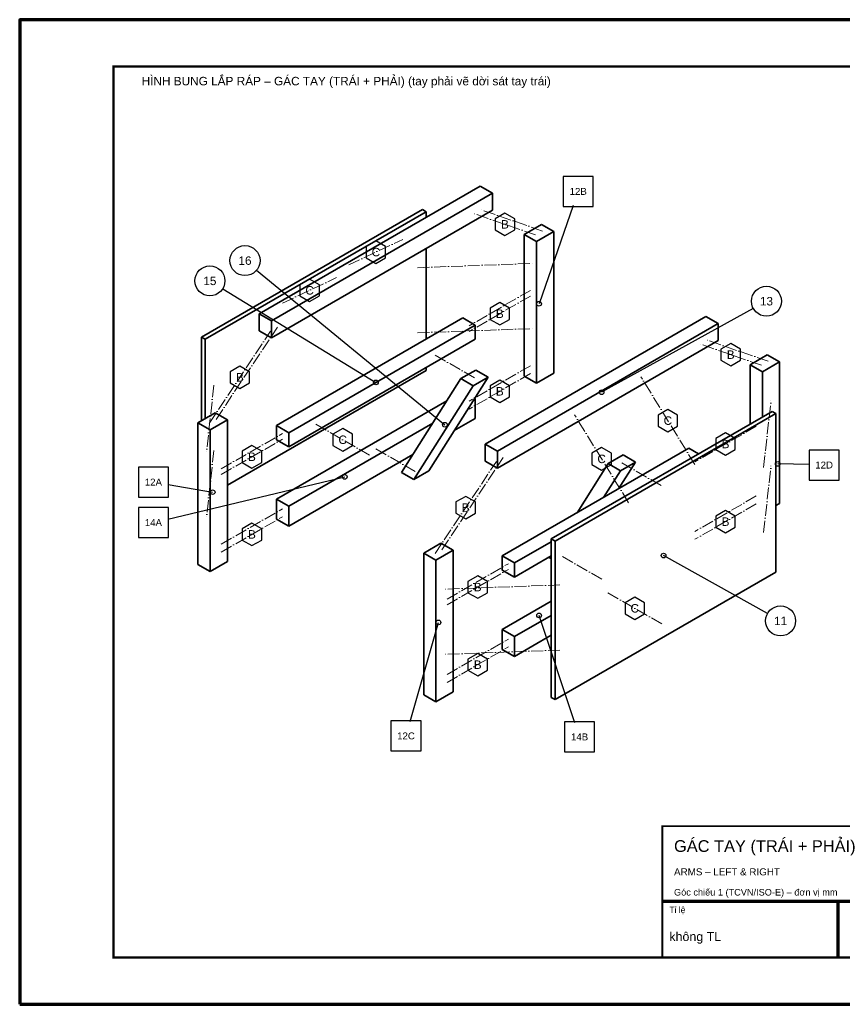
# Model space of a CAD drawing. Header units: millimetres. Extents: x 0 to 2970, y 0 to 2100.
# Tile 1 of 2: x 0 to 1754, y 0 to 2100. Entities that reach past the tile are written whole.
import ezdxf
from ezdxf.enums import TextEntityAlignment as Align

# ---------------------------------------------------------------- set-up
doc = ezdxf.new("R2010")
doc.units = ezdxf.units.MM
doc.header["$LTSCALE"] = 10
doc.linetypes.add('DASHDOT', pattern=[3.556, 2.54, -0.508, 0, -0.508])
for name, color, linetype, lineweight in [('0-KHUNG-BANVE', 7, 'CONTINUOUS', 70), ('10-PHU-KIEN', 1, 'CONTINUOUS', 25), ('4-DUONG-BUNG', 4, 'DASHDOT', 18), ('5-SO-VI-TRI', 7, 'CONTINUOUS', 25), ('6-CHU', 7, 'CONTINUOUS', 25), ('M-M3-LEFT_ARM', 3, 'CONTINUOUS', 35), ('M-M4-RIGHT_ARM', 3, 'CONTINUOUS', 35)]:
    doc.layers.add(name, color=color, linetype=linetype, lineweight=lineweight)
doc.styles.add('VN', font='arial.ttf')

msp = doc.modelspace()

# ---------------------------------------------------------------- linework, layer by layer
at = {"layer": '0-KHUNG-BANVE'}
for p, q in [((1370, 220), (2870, 220)), ((1745, 100), (1745, 220))]:
    msp.add_line(p, q, dxfattribs=at)
msp.add_lwpolyline([(0, 0), (2970, 0), (2970, 2100), (0, 2100)], close=True, dxfattribs=at)
for points, const_width in [([(200, 100), (2870, 100), (2870, 2000), (200, 2000)], 5), ([(1370, 100), (2870, 100), (2870, 380), (1370, 380)], 4)]:
    msp.add_lwpolyline(points, close=True, dxfattribs=dict(at, const_width=const_width))
at = {"layer": '10-PHU-KIEN'}
for points in [[(1055.316, 1675.516), (1034.532, 1687.516), (1013.747, 1675.516), (1013.747, 1651.516), (1034.532, 1639.516), (1055.316, 1651.516)], [(780.11, 1616.31), (759.325, 1628.31), (738.54, 1616.31), (738.54, 1592.31), (759.325, 1580.31), (780.11, 1592.31)], [(638.844, 1534.75), (618.059, 1546.75), (597.274, 1534.75), (597.274, 1510.75), (618.059, 1498.75), (638.844, 1510.75)], [(1044.329, 1484.908), (1023.544, 1496.908), (1002.76, 1484.908), (1002.76, 1460.908), (1023.544, 1448.908), (1044.329, 1460.908)], [(1536.666, 1397.608), (1515.882, 1409.608), (1495.097, 1397.608), (1495.097, 1373.608), (1515.882, 1361.608), (1536.666, 1373.608)], [(490.253, 1349.277), (469.468, 1361.277), (448.684, 1349.277), (448.684, 1325.277), (469.468, 1313.277), (490.253, 1325.277)], [(1044.329, 1319.371), (1023.544, 1331.371), (1002.76, 1319.371), (1002.76, 1295.371), (1023.544, 1283.371), (1044.329, 1295.371)], [(1402.726, 1256.842), (1381.941, 1268.842), (1361.156, 1256.842), (1361.156, 1232.842), (1381.941, 1220.842), (1402.726, 1232.842)], [(709.477, 1216.062), (688.692, 1228.062), (667.907, 1216.062), (667.907, 1192.062), (688.692, 1180.062), (709.477, 1192.062)], [(1525.679, 1207), (1504.895, 1219), (1484.11, 1207), (1484.11, 1183), (1504.895, 1171), (1525.679, 1183)], [(515.89, 1179.813), (495.105, 1191.813), (474.321, 1179.813), (474.321, 1155.813), (495.105, 1143.813), (515.89, 1155.813)], [(1261.46, 1175.282), (1240.675, 1187.282), (1219.89, 1175.282), (1219.89, 1151.282), (1240.675, 1139.282), (1261.46, 1151.282)], [(971.603, 1071.369), (950.819, 1083.369), (930.034, 1071.369), (930.034, 1047.369), (950.819, 1035.369), (971.603, 1047.369)], [(1525.679, 1041.464), (1504.895, 1053.464), (1484.11, 1041.464), (1484.11, 1017.464), (1504.895, 1005.464), (1525.679, 1017.464)], [(515.89, 1014.277), (495.105, 1026.277), (474.321, 1014.277), (474.321, 990.277), (495.105, 978.277), (515.89, 990.277)], [(997.24, 901.906), (976.456, 913.906), (955.671, 901.906), (955.671, 877.906), (976.456, 865.906), (997.24, 877.906)], [(1332.093, 856.595), (1311.308, 868.595), (1290.523, 856.595), (1290.523, 832.595), (1311.308, 820.595), (1332.093, 832.595)], [(997.24, 736.369), (976.456, 748.369), (955.671, 736.369), (955.671, 712.369), (976.456, 700.369), (997.24, 712.369)]]:
    msp.add_lwpolyline(points, close=True, dxfattribs=at)
at = {"layer": '4-DUONG-BUNG'}
for p, q in [((1099.932, 1640.861), (969.131, 1686.172)), ((1114.582, 1649.319), (983.781, 1694.63)), ((701.772, 1577.123), (816.878, 1631.496)), ((848.27, 1571.082), (1094.177, 1580.144)), ((560.506, 1495.563), (675.612, 1549.936)), ((1088.945, 1522.75), (958.143, 1447.231)), ((1088.945, 1510.667), (958.143, 1435.148)), ((404.068, 1239.103), (534.869, 1435.451)), ((418.717, 1247.561), (549.519, 1443.909)), ((848.27, 1432.128), (1094.177, 1441.19)), ((1581.283, 1362.953), (1450.481, 1408.264)), ((1595.932, 1371.411), (1465.131, 1416.722)), ((885.974, 1384.419), (969.687, 1336.087)), ((1088.945, 1362.047), (958.143, 1286.528)), ((1088.945, 1345.131), (958.143, 1269.612)), ((1439.494, 1151.199), (1324.388, 1338.485)), ((414.008, 1320.361), (398.312, 1178.386)), ((1585.992, 1145.158), (1601.688, 1287.132)), ((1298.228, 1069.639), (1183.122, 1256.925)), ((1570.295, 1244.842), (1439.494, 1169.324)), ((631.139, 1237.29), (746.245, 1170.834)), ((1570.295, 1232.759), (1439.494, 1157.241)), ((429.705, 1142.137), (560.506, 1217.656)), ((429.705, 1130.054), (560.506, 1205.573)), ((414.008, 1181.407), (398.312, 1039.432)), ((759.579, 1184.574), (843.292, 1136.242)), ((885.418, 961.195), (1016.219, 1157.543)), ((900.068, 969.653), (1030.869, 1166.001)), ((1367.324, 1106.511), (1283.611, 1154.843)), ((1585.992, 1006.204), (1601.688, 1148.179)), ((1570.295, 1084.139), (1439.494, 1008.621)), ((429.705, 981.434), (560.506, 1056.952)), ((1570.295, 1067.223), (1439.494, 991.704)), ((429.705, 964.518), (560.506, 1040.036)), ((1240.929, 906.666), (1157.216, 954.998)), ((911.055, 864.229), (1041.857, 939.748)), ((911.055, 852.147), (1041.857, 927.665)), ((1151.73, 894.437), (905.823, 885.375)), ((1368.861, 811.367), (1253.755, 877.823)), ((911.055, 703.526), (1041.857, 779.045)), ((911.055, 686.61), (1041.857, 762.129)), ((1151.73, 755.483), (905.823, 746.421))]:
    msp.add_line(p, q, dxfattribs=at)
at = {"layer": '5-SO-VI-TRI'}
for p, q in [((1180.192, 1703.569), (1107.257, 1494.053)), ((505.051, 1565.843), (906.489, 1236.165)), ((432.791, 1526.247), (759.325, 1326.402)), ((1564.058, 1484.092), (1240.675, 1305.257)), ((1683.011, 1150.97), (1616.076, 1152.71)), ((316.122, 1034.784), (692.881, 1124.921)), ((316.549, 1108.386), (411.392, 1092.295)), ((1594.209, 833.31), (1372.785, 957.117)), ((1183.571, 600.687), (1107.257, 829.491)), ((832.383, 603.203), (892.743, 814.387))]:
    msp.add_line(p, q, dxfattribs=at)
for points in [[(1158.712, 1701.79), (1222.712, 1701.79), (1222.712, 1765.79), (1158.712, 1765.79)], [(1683, 1118.139), (1747, 1118.139), (1747, 1182.139), (1683, 1182.139)], [(253, 1081.739), (317, 1081.739), (317, 1145.739), (253, 1145.739)], [(253, 995.339), (317, 995.339), (317, 1059.339), (253, 1059.339)], [(791.589, 540.435), (855.589, 540.435), (855.589, 604.435), (791.589, 604.435)], [(1161.696, 538.331), (1225.696, 538.331), (1225.696, 602.331), (1161.696, 602.331)]]:
    msp.add_lwpolyline(points, close=True, dxfattribs=at)
for centre, radius in [((480.321, 1586.152), 32), ((405.497, 1542.952), 32), ((1592.062, 1499.578), 32), ((1107.257, 1494.053), 5), ((759.325, 1326.402), 5), ((1240.675, 1305.257), 5), ((906.489, 1236.165), 5), ((1616.076, 1152.71), 5), ((692.881, 1124.921), 5), ((411.392, 1092.295), 5), ((1372.785, 957.117), 5), ((1622.14, 817.693), 32), ((892.743, 814.387), 5), ((1107.257, 829.491), 5)]:
    msp.add_circle(centre, radius, dxfattribs=at)
at = {"layer": 'M-M3-LEFT_ARM'}
for p, q in [((981.688, 1744.774), (510.802, 1472.908)), ((981.688, 1744.774), (1007.848, 1729.67)), ((1007.848, 1729.67), (536.962, 1457.804)), ((1007.848, 1693.421), (1007.848, 1729.67)), ((858.734, 1694.932), (387.848, 1423.066)), ((866.582, 1690.401), (395.696, 1418.534)), ((536.962, 1421.555), (1007.848, 1693.421)), ((858.734, 1694.932), (866.582, 1690.401)), ((866.582, 1678.318), (866.582, 1690.401)), ((1112.489, 1663.214), (1075.865, 1642.069)), ((1112.489, 1663.214), (1138.65, 1648.11)), ((1075.865, 1642.069), (1102.025, 1626.965)), ((1075.865, 1339.995), (1075.865, 1642.069)), ((1138.65, 1648.11), (1102.025, 1626.965)), ((1138.65, 1346.037), (1138.65, 1648.11)), ((1102.025, 1324.892), (1102.025, 1626.965)), ((866.582, 1418.534), (866.582, 1611.862)), ((510.802, 1472.908), (536.962, 1457.804)), ((510.802, 1436.659), (510.802, 1472.908)), ((536.962, 1421.555), (536.962, 1457.804)), ((547.426, 1234.27), (945.063, 1463.845)), ((971.224, 1448.742), (945.063, 1463.845)), ((510.802, 1436.659), (536.962, 1421.555)), ((573.586, 1219.166), (971.224, 1448.742)), ((971.224, 1418.534), (971.224, 1448.742)), ((387.848, 1423.066), (395.696, 1418.534)), ((387.848, 1244.842), (387.848, 1423.066)), ((395.696, 1249.373), (395.696, 1418.534)), ((573.586, 1188.959), (971.224, 1418.534)), ((442.785, 1107.399), (866.582, 1352.078)), ((866.582, 1352.078), (866.582, 1358.12)), ((972.556, 1352.848), (940.657, 1334.43)), ((972.556, 1352.848), (998.717, 1337.744)), ((1102.025, 1324.892), (1138.65, 1346.037)), ((814.262, 1134.585), (940.657, 1334.43)), ((872.322, 1137.899), (998.717, 1337.744)), ((940.657, 1334.43), (966.817, 1319.327)), ((998.717, 1337.744), (966.817, 1319.327)), ((1075.865, 1339.995), (1102.025, 1324.892)), ((840.422, 1119.482), (966.817, 1319.327)), ((910.562, 1286.848), (547.426, 1077.191)), ((971.224, 1291.664), (968.623, 1290.162)), ((970.014, 1292.362), (971.224, 1291.664)), ((971.224, 1249.373), (971.224, 1291.664)), ((416.624, 1261.456), (380, 1240.311)), ((416.624, 1261.456), (442.785, 1246.353)), ((380, 1240.311), (406.16, 1225.207)), ((380, 938.237), (380, 1240.311)), ((442.785, 1246.353), (406.16, 1225.207)), ((442.785, 944.279), (442.785, 1246.353)), ((880.468, 1239.266), (573.586, 1062.088)), ((926.491, 1223.547), (971.224, 1249.373)), ((406.16, 923.134), (406.16, 1225.207)), ((547.426, 1204.062), (547.426, 1234.27)), ((547.426, 1234.27), (573.586, 1219.166)), ((573.586, 1188.959), (573.586, 1219.166)), ((547.426, 1204.062), (573.586, 1188.959)), ((573.586, 1019.797), (838.337, 1172.651)), ((814.262, 1134.585), (840.422, 1119.482)), ((840.422, 1119.482), (872.322, 1137.899)), ((547.426, 1077.191), (573.586, 1062.088)), ((547.426, 1034.901), (547.426, 1077.191)), ((573.586, 1019.797), (573.586, 1062.088)), ((547.426, 1034.901), (573.586, 1019.797)), ((380, 938.237), (406.16, 923.134)), ((406.16, 923.134), (442.785, 944.279))]:
    msp.add_line(p, q, dxfattribs=at)
at = {"layer": 'M-M4-RIGHT_ARM'}
for p, q in [((1463.038, 1466.866), (992.152, 1195)), ((1489.198, 1451.763), (1018.312, 1179.896)), ((1463.038, 1466.866), (1489.198, 1451.763)), ((1489.198, 1415.514), (1489.198, 1451.763)), ((1018.312, 1143.647), (1489.198, 1415.514)), ((1593.84, 1385.306), (1557.215, 1364.161)), ((1620, 1370.203), (1583.376, 1349.058)), ((1593.84, 1385.306), (1620, 1370.203)), ((1620, 1068.129), (1620, 1370.203)), ((1557.215, 1364.161), (1583.376, 1349.058)), ((1557.215, 1237.29), (1557.215, 1364.161)), ((1583.376, 1252.394), (1583.376, 1349.058)), ((1604.304, 1264.477), (1133.418, 992.611)), ((1604.304, 1264.477), (1612.152, 1259.946)), ((1612.152, 1259.946), (1141.266, 988.08)), ((1612.152, 921.623), (1612.152, 1259.946)), ((992.152, 1195), (1018.312, 1179.896)), ((992.152, 1158.751), (992.152, 1195)), ((1018.312, 1143.647), (1018.312, 1179.896)), ((1028.776, 956.362), (1426.414, 1185.938)), ((1447.342, 1173.855), (1426.414, 1185.938)), ((992.152, 1158.751), (1018.312, 1143.647)), ((1286.481, 1171.604), (1254.581, 1153.186)), ((1276.528, 1099.401), (1312.641, 1156.5)), ((1312.641, 1156.5), (1280.741, 1138.083)), ((1286.481, 1171.604), (1312.641, 1156.5)), ((1188.374, 1048.505), (1254.581, 1153.186)), ((1244.628, 1080.984), (1280.741, 1138.083)), ((1254.581, 1153.186), (1280.741, 1138.083)), ((1612.152, 1063.598), (1620, 1068.129)), ((1133.418, 992.611), (1141.266, 988.08)), ((1133.418, 654.288), (1133.418, 992.611)), ((1141.266, 649.757), (1141.266, 988.08)), ((897.975, 983.549), (861.35, 962.403)), ((924.135, 968.445), (887.511, 947.3)), ((897.975, 983.549), (924.135, 968.445)), ((924.135, 666.371), (924.135, 968.445)), ((1054.937, 941.258), (1133.418, 986.569)), ((861.35, 962.403), (887.511, 947.3)), ((861.35, 660.33), (861.35, 962.403)), ((887.511, 645.226), (887.511, 947.3)), ((1028.776, 926.155), (1028.776, 956.362)), ((1028.776, 956.362), (1054.937, 941.258)), ((1054.937, 911.051), (1133.418, 956.362)), ((1128.186, 953.341), (1133.418, 950.32)), ((1028.776, 926.155), (1054.937, 911.051)), ((1054.937, 911.051), (1054.937, 941.258)), ((1141.266, 649.757), (1612.152, 921.623)), ((1133.418, 859.698), (1028.776, 799.284)), ((1133.418, 829.491), (1054.937, 784.18)), ((1028.776, 799.284), (1054.937, 784.18)), ((1028.776, 756.993), (1028.776, 799.284)), ((1054.937, 741.89), (1133.418, 787.201)), ((1054.937, 741.89), (1054.937, 784.18)), ((1028.776, 756.993), (1054.937, 741.89)), ((861.35, 660.33), (887.511, 645.226)), ((887.511, 645.226), (924.135, 666.371)), ((1133.418, 654.288), (1141.266, 649.757))]:
    msp.add_line(p, q, dxfattribs=at)

# ---------------------------------------------------------------- texts
at = {"layer": '10-PHU-KIEN', "style": 'VN'}
for s, p in [('B', (1034.532, 1663.516)), ('C', (759.325, 1604.31)), ('C', (618.059, 1522.75)), ('B', (1023.544, 1472.908)), ('B', (1515.882, 1385.608)), ('B', (469.468, 1337.277)), ('B', (1023.544, 1307.371)), ('C', (1381.941, 1244.842)), ('C', (688.692, 1204.062)), ('B', (1504.895, 1195)), ('B', (495.105, 1167.813)), ('C', (1240.675, 1163.282)), ('B', (950.819, 1059.369)), ('B', (1504.895, 1029.464)), ('B', (495.105, 1002.277)), ('B', (976.456, 889.906)), ('C', (1311.308, 844.595)), ('B', (976.456, 724.369))]:
    msp.add_text(s, height=18, dxfattribs=at).set_placement(p, align=Align.MIDDLE_CENTER)
at = {"layer": '5-SO-VI-TRI', "style": 'VN'}
for s, height, p in [('12B', 14.76, (1190.712, 1733.79)), ('16', 18, (480.321, 1586.152)), ('15', 18, (405.497, 1542.952)), ('13', 18, (1592.062, 1499.578)), ('12D', 14.76, (1715, 1150.139)), ('12A', 14.76, (285, 1113.739)), ('14A', 14.76, (285, 1027.339)), ('11', 18, (1622.14, 817.693)), ('12C', 14.76, (823.589, 572.435)), ('14B', 14.76, (1193.696, 570.331))]:
    msp.add_text(s, height=height, dxfattribs=at).set_placement(p, align=Align.MIDDLE_CENTER)
at = {"layer": '6-CHU', "style": 'VN'}
for s, height, p in [('HÌNH BUNG LẮP RÁP – GÁC TAY (TRÁI + PHẢI) (tay phải vẽ dời sát tay trái)', 18, (260, 1960)), ('GÁC TAY (TRÁI + PHẢI)', 25, (1395, 325)), ('ARMS – LEFT & RIGHT', 15, (1395, 275)), ('Góc chiếu 1 (TCVN/ISO-E) – đơn vị mm', 14, (1395, 232)), ('Tỉ lệ', 13, (1385, 195)), ('không TL', 19, (1385, 135))]:
    msp.add_text(s, height=height, dxfattribs=at).set_placement(p)

doc.saveas('drawing.dxf')
